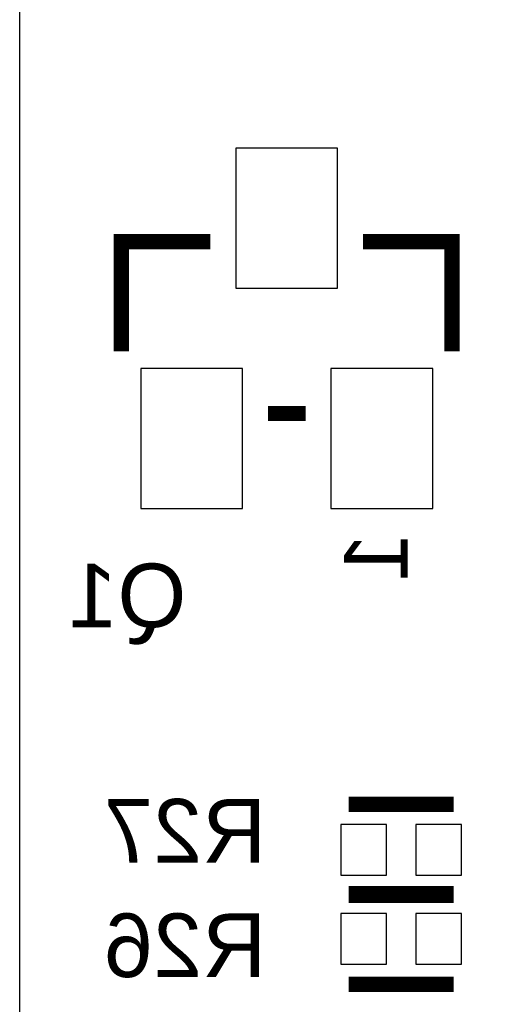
# Model space of a CAD drawing. Extents: x -59 to 351, y -56 to 231.
# Tile 13 of 34: x 0 to 5, y 26 to 35. Entities that reach past the tile are written whole.
import ezdxf
from ezdxf.enums import TextEntityAlignment as Align

# ---------------------------------------------------------------- set-up
doc = ezdxf.new("R2010")
doc.units = 0
for name, color, linetype in [('BG_OUTLINE', 7, 'CONTINUOUS'), ('PG_SILKSCREEN_BOTTOM', 23, 'CONTINUOUS'), ('PIN_BOTTOM', 132, 'CONTINUOUS'), ('RD_SILKSCREEN_BOTTOM', 103, 'CONTINUOUS')]:
    doc.layers.add(name, color=color, linetype=linetype)

msp = doc.modelspace()

# ---------------------------------------------------------------- linework, layer by layer
at = {"layer": 'BG_OUTLINE'}
msp.add_lwpolyline([(0, 0), (0, 45.974), (35.56, 45.974), (35.56, 0), (0, 0)], dxfattribs=at)
at = {"layer": 'PG_SILKSCREEN_BOTTOM', "const_width": 0.1524}
for points in [[(1.905, 33.1216), (1.016, 33.1216), (1.016, 32.0294)], [(4.318, 32.0294), (4.318, 33.1216), (3.429, 33.1216)], [(2.855011, 31.4071), (2.478989, 31.4071)], [(4.334993, 27.504009), (3.285007, 27.504009)], [(4.334993, 26.615009), (3.285007, 26.615009)], [(4.334993, 26.597991), (3.285007, 26.597991)], [(4.334993, 25.708991), (3.285007, 25.708991)]]:
    msp.add_lwpolyline(points, dxfattribs=at)
at = {"layer": 'PIN_BOTTOM'}
for points in [[(3.175, 32.659295), (3.175, 34.056295), (2.159, 34.056295), (2.159, 32.659295)], [(2.224989, 30.459705), (2.224989, 31.856705), (1.208989, 31.856705), (1.208989, 30.459705)], [(4.125011, 30.459705), (4.125011, 31.856705), (3.109011, 31.856705), (3.109011, 30.459705)], [(3.663594, 26.797), (3.663594, 27.305), (3.206394, 27.305), (3.206394, 26.797)], [(4.413606, 26.797), (4.413606, 27.305), (3.956406, 27.305), (3.956406, 26.797)], [(3.663594, 25.908), (3.663594, 26.416), (3.206394, 26.416), (3.206394, 25.908)], [(4.413606, 25.908), (4.413606, 26.416), (3.956406, 26.416), (3.956406, 25.908)]]:
    msp.add_lwpolyline(points, close=True, dxfattribs=at)

# ---------------------------------------------------------------- texts
at = {"layer": 'PG_SILKSCREEN_BOTTOM', "text_generation_flag": 2, "width": 1.04}
msp.add_text('1', height=0.635, rotation=90, dxfattribs=at).set_placement((3.8735, 29.972), align=Align.CENTER)
at = {"layer": 'RD_SILKSCREEN_BOTTOM', "text_generation_flag": 2, "width": 1.04}
msp.add_text('Q1', height=0.635, dxfattribs=at).set_placement((1.6637, 29.2735))
for s, p in [('R27', (1.651, 26.924)), ('R26', (1.651, 25.781))]:
    msp.add_text(s, height=0.635, dxfattribs=at).set_placement(p, align=Align.CENTER)

doc.saveas('drawing.dxf')
